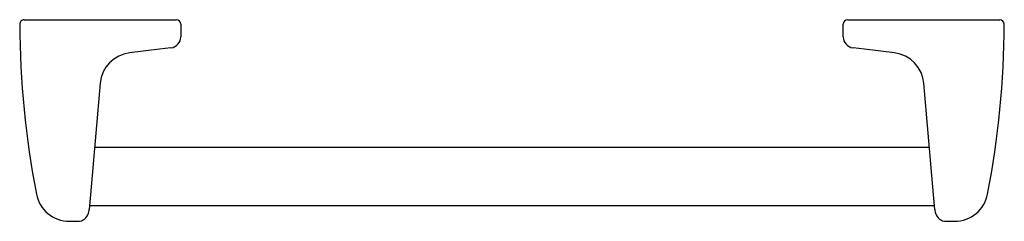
# Model space of a CAD drawing. Header units: millimetres. Extents: x 105.286 to 105.506, y 183.338 to 183.383.
import ezdxf

# ---------------------------------------------------------------- set-up
doc = ezdxf.new("R2010")
doc.units = ezdxf.units.MM
doc.layers.add('SANINDUSA', color=3, linetype='Continuous')

msp = doc.modelspace()

# ---------------------------------------------------------------- linework, layer by layer
at = {"layer": 'SANINDUSA'}
for p, q in [((105.2867254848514, 183.3827765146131), (105.2877659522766, 183.3827765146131)), ((105.2877659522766, 183.3827765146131), (105.2937252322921, 183.3827765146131)), ((105.2937252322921, 183.3827765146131), (105.3166665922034, 183.3827765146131)), ((105.3166665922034, 183.3827765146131), (105.3207132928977, 183.3827765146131)), ((105.3217132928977, 183.381776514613), (105.3217132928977, 183.3789883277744)), ((105.4697132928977, 183.3789883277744), (105.4697132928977, 183.381776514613)), ((105.4707132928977, 183.3827765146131), (105.4747599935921, 183.3827765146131)), ((105.4747599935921, 183.3827765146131), (105.4977013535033, 183.3827765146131)), ((105.4977013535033, 183.3827765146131), (105.5036606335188, 183.3827765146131)), ((105.5036606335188, 183.3827765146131), (105.5047108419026, 183.3827765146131)), ((105.3169887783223, 183.3761964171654), (105.3102414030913, 183.3753679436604)), ((105.3195179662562, 183.3765069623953), (105.3169887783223, 183.3761964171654)), ((105.4744378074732, 183.3761964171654), (105.4719086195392, 183.3765069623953)), ((105.4811851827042, 183.3753679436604), (105.4744378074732, 183.3761964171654)), ((105.3036839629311, 183.3685775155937), (105.3017329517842, 183.3462773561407)), ((105.4896936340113, 183.3462773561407), (105.4877426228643, 183.3685775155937)), ((105.4889937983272, 183.354276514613), (105.3024327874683, 183.354276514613)), ((105.3017329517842, 183.3462773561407), (105.3012224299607, 183.3404420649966)), ((105.4902041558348, 183.3404420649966), (105.4896936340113, 183.3462773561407)), ((105.3012954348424, 183.341276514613), (105.490131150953, 183.341276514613)), ((105.2968073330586, 183.3377765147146), (105.2986992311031, 183.3377765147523)), ((105.4927266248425, 183.3377765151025), (105.4946193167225, 183.3377765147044))]:
    msp.add_line(p, q, dxfattribs=at)
at = {"layer": 'SANINDUSA', "flags": 128}
for points in [[(105.3102414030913, 183.3753679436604), (105.309005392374, 183.3751082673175), (105.3078313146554, 183.3746469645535), (105.3067523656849, 183.3739944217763), (105.3057983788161, 183.3731728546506), (105.3049943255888, 183.3721993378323), (105.3043644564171, 183.3711070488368), (105.3039136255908, 183.3698715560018), (105.3036839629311, 183.3685775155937)], [(105.4877426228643, 183.3685775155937), (105.4875246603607, 183.3698279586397), (105.4870999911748, 183.3710249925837), (105.4864778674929, 183.3721328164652), (105.4856776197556, 183.3731219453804), (105.4847230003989, 183.3739587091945), (105.4836399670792, 183.3746246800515), (105.4824451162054, 183.37510099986), (105.4811851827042, 183.3753679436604)], [(105.3010980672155, 183.3395868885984), (105.3010961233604, 183.3395774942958), (105.3011529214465, 183.3398829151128), (105.3012044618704, 183.3402589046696)], [(105.3012044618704, 183.3402589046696), (105.3012196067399, 183.3404103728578), (105.3012219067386, 183.3404361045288), (105.3012224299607, 183.3404420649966)], [(105.4902041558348, 183.3404420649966), (105.4902046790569, 183.3404361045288), (105.4902069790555, 183.3404103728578), (105.490222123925, 183.3402589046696)], [(105.490222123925, 183.3402589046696), (105.4902810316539, 183.3398359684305), (105.4903259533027, 183.3395992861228), (105.4903285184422, 183.3395868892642)]]:
    msp.add_lwpolyline(points, dxfattribs=at)
at = {"layer": 'SANINDUSA'}
for centre, radius, start, end in [((105.2867157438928, 183.381776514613), 0.001000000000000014, 90, 180.6954844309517), ((105.4907132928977, 183.3827765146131), 0.204999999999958, 180.2808437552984, 190.945179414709), ((105.3207132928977, 183.381776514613), 0.001000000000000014, 0, 90), ((105.4707132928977, 183.381776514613), 0.00100000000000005, 90, 180), ((105.3007132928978, 183.3827765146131), 0.204999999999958, 349.0548318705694, 359.7190609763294), ((105.5047108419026, 183.381776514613), 0.001000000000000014, 0.1382914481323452, 90), ((105.3192132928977, 183.3789883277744), 0.0025, 276.9999999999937, 0), ((105.4722132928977, 183.3789883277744), 0.0025, 180, 263.0000000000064), ((105.2968060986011, 183.345276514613), 0.007500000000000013, 190.9284047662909, 270.0094305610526), ((105.4946204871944, 183.345276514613), 0.007499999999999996, 269.9910582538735, 349.0681153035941), ((105.298698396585, 183.340276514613), 0.002500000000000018, 270.019125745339, 343.9686751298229), ((105.4927281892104, 183.340276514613), 0.002499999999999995, 196.0383874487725, 269.9641473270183)]:
    msp.add_arc(centre, radius, start, end, dxfattribs=at)

doc.saveas('drawing.dxf')
